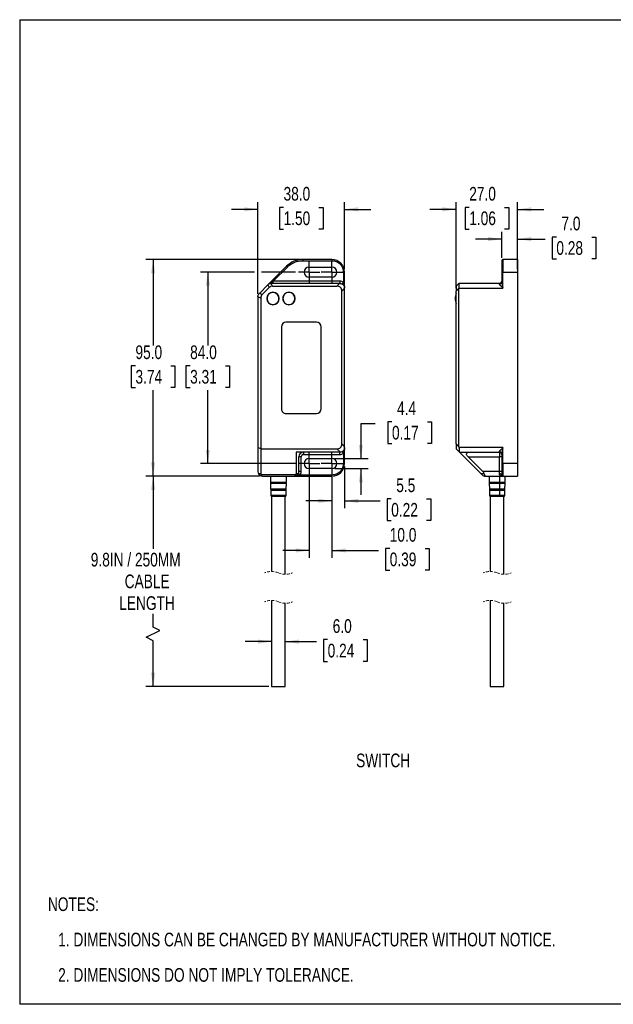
# Model space of a CAD drawing. Header units: millimetres. Extents: x 0 to 559, y 0 to 432.
# Tile 1 of 2: x 0 to 261, y 0 to 432. Entities that reach past the tile are written whole.
import ezdxf

# ---------------------------------------------------------------- set-up
doc = ezdxf.new("R2010")
doc.units = ezdxf.units.MM
doc.linetypes.add('CENTERX2', pattern=[20.32, 12.7, -2.54, 2.54, -2.54])
doc.linetypes.add('HIDDEN', pattern=[1.905, 1.27, -0.635])
doc.layers.add('CENTER', color=40, linetype='CENTERX2')
doc.layers.add('DIMENSIONS', color=140, linetype='Continuous', lineweight=25)
doc.layers.add('TEXT', color=140, linetype='Continuous', lineweight=25)
doc.styles.add('SLDTEXTSTYLE0', font='TXT', dxfattribs={"width": 0.75})
doc.dimstyles.new('SLDDIMSTYLE0', dxfattribs={"dimtxt": 6, "dimasz": 6, "dimexe": 0, "dimexo": 0.0625, "dimgap": 1.5, "dimtad": 0, "dimtih": 1, "dimtoh": 1, "dimdec": 1, "dimrnd": 1e-09, "dimzin": 12, "dimdsep": 46, "dimtxsty": 'SLDTEXTSTYLE0', "dimsah": 1, "dimcen": 0.09, "dimadec": 0, "dimazin": 3, "dimtfac": 1, "dimtdec": 1, "dimtofl": 0, "dimtmove": 0, "dimatfit": 3, "dimfxl": 0, "dimfrac": 2, "dimtolj": 1, "dimtzin": 12, "dimarcsym": 0})
doc.dimstyles.new('SLDDIMSTYLE1', dxfattribs={"dimtxt": 6, "dimasz": 6, "dimexe": 0, "dimexo": 0.0625, "dimgap": 1.5, "dimtad": 0, "dimtih": 1, "dimtoh": 1, "dimdec": 1, "dimrnd": 1e-09, "dimzin": 4, "dimdsep": 46, "dimtxsty": 'SLDTEXTSTYLE0', "dimsah": 1, "dimcen": 0.09, "dimadec": 0, "dimazin": 1, "dimtfac": 1, "dimtdec": 1, "dimtofl": 0, "dimtmove": 0, "dimatfit": 3, "dimfxl": 0, "dimfrac": 2, "dimtolj": 1, "dimtzin": 12, "dimarcsym": 0})
doc.dimstyles.new('SLDDIMSTYLE2', dxfattribs={"dimtxt": 6, "dimasz": 6, "dimexe": 0, "dimexo": 0.0625, "dimgap": 1.5, "dimtad": 0, "dimtih": 1, "dimtoh": 1, "dimdec": 1, "dimrnd": 1e-09, "dimzin": 4, "dimdsep": 46, "dimtxsty": 'SLDTEXTSTYLE0', "dimsah": 1, "dimcen": 0.09, "dimadec": 0, "dimazin": 1, "dimtfac": 1, "dimtdec": 1, "dimtmove": 0, "dimatfit": 0, "dimfxl": 0, "dimfrac": 2, "dimtolj": 1, "dimtzin": 12, "dimarcsym": 0})
doc.dimstyles.new('SLDDIMSTYLE3', dxfattribs={"dimtxt": 6, "dimasz": 6, "dimexe": 0, "dimexo": 0.0625, "dimgap": 1.5, "dimtad": 0, "dimtih": 1, "dimtoh": 1, "dimdec": 1, "dimrnd": 1e-09, "dimzin": 12, "dimdsep": 46, "dimtxsty": 'SLDTEXTSTYLE0', "dimsah": 1, "dimcen": 0.09, "dimadec": 0, "dimazin": 3, "dimtfac": 1, "dimtdec": 1, "dimtmove": 0, "dimatfit": 0, "dimfxl": 0, "dimfrac": 2, "dimtolj": 1, "dimtzin": 12, "dimarcsym": 0})

# ---------------------------------------------------------------- blocks, each defined once
blk = doc.blocks.new('SW_NOTE_0')
at = {"layer": 'TEXT', "color": 0, "char_height": 6, "attachment_point": 1, "style": 'SLDTEXTSTYLE0'}
for s, insert in [('NOTES:', (0, 7.73)), ('1. DIMENSIONS CAN BE CHANGED BY MANUFACTURER WITHOUT NOTICE.', (4.5, -7.78)), ('2. DIMENSIONS DO NOT IMPLY TOLERANCE.', (4.5, -23.3))]:
    blk.add_mtext(s, dxfattribs=dict(at, insert=insert))
blk = doc.blocks.new('_D')
at = {"layer": 'DIMENSIONS'}
for p, q in [((105.32, 231.62), (55.41, 231.62)), ((58.59, 231.62), (58.59, 199.79)), ((58.59, 165.45), (58.59, 171.22)), ((61.59, 163.95), (58.59, 165.45)), ((55.59, 160.95), (61.59, 163.95)), ((58.59, 159.45), (55.59, 160.95)), ((58.59, 139.39), (58.59, 159.45)), ((109.32, 139.39), (55.41, 139.39))]:
    blk.add_line(p, q, dxfattribs=at)
for points in [[(58.59, 231.62), (57.66, 225.62), (59.51, 225.62)], [(58.59, 139.39), (59.51, 145.39), (57.66, 145.39)]]:
    blk.add_solid(points, dxfattribs=at)
at = {"layer": 'DIMENSIONS', "char_height": 6, "attachment_point": 1, "style": 'SLDTEXTSTYLE0'}
for s, insert in [('9.8IN / 250MM', (31.21, 198)), ('CABLE', (46.09, 188.48)), ('LENGTH', (43.71, 178.95))]:
    blk.add_mtext(s, dxfattribs=dict(at, insert=insert))
blk = doc.blocks.new('_D_1')
at = {"layer": 'DIMENSIONS'}
for p, q in [((122.96, 326.62), (55.41, 326.62)), ((58.59, 326.62), (58.59, 288.98)), ((50.83, 280), (49, 280)), ((49, 280), (49, 270.48)), ((66.34, 280), (68.17, 280)), ((68.17, 280), (68.17, 270.48)), ((49, 270.48), (50.83, 270.48)), ((58.59, 231.62), (58.59, 269.26)), ((68.17, 270.48), (66.34, 270.48)), ((105.32, 231.62), (55.41, 231.62))]:
    blk.add_line(p, q, dxfattribs=at)
for points in [[(58.59, 326.62), (57.66, 320.62), (59.51, 320.62)], [(58.59, 231.62), (59.51, 237.62), (57.66, 237.62)]]:
    blk.add_solid(points, dxfattribs=at)
at = {"layer": 'DIMENSIONS', "char_height": 6, "attachment_point": 1, "style": 'SLDTEXTSTYLE0'}
for s, insert in [('95.0', (50.83, 288.96)), ('3.74', (50.83, 278.21))]:
    blk.add_mtext(s, dxfattribs=dict(at, insert=insert))
blk = doc.blocks.new('_D_2')
at = {"layer": 'DIMENSIONS'}
for p, q in [((104.59, 311.56), (104.59, 351.8)), ((142.59, 322.39), (142.59, 351.8)), ((104.59, 348.62), (93.05, 348.62)), ((115.83, 349.51), (114, 349.51)), ((114, 349.51), (114, 339.98)), ((131.34, 349.51), (133.17, 349.51)), ((133.17, 349.51), (133.17, 339.98)), ((142.59, 348.62), (154.12, 348.62)), ((114, 339.98), (115.83, 339.98)), ((133.17, 339.98), (131.34, 339.98))]:
    blk.add_line(p, q, dxfattribs=at)
for points in [[(104.59, 348.62), (98.59, 349.54), (98.59, 347.7)], [(142.59, 348.62), (148.59, 347.7), (148.59, 349.54)]]:
    blk.add_solid(points, dxfattribs=at)
at = {"layer": 'DIMENSIONS', "char_height": 6, "attachment_point": 1, "style": 'SLDTEXTSTYLE0'}
for s, insert in [('38.0', (115.83, 358.46)), ('1.50', (115.83, 347.71))]:
    blk.add_mtext(s, dxfattribs=dict(at, insert=insert))
blk = doc.blocks.new('_D_3')
at = {"layer": 'DIMENSIONS'}
for p, q in [((103.09, 321.12), (79.41, 321.12)), ((82.59, 321.12), (82.59, 288.98)), ((121.08, 321.12), (106.09, 321.12)), ((74.83, 280), (73, 280)), ((73, 280), (73, 270.48)), ((90.34, 280), (92.17, 280)), ((92.17, 280), (92.17, 270.48)), ((73, 270.48), (74.83, 270.48)), ((82.59, 237.12), (82.59, 269.26)), ((92.17, 270.48), (90.34, 270.48)), ((121.08, 237.12), (79.41, 237.12))]:
    blk.add_line(p, q, dxfattribs=at)
for points in [[(82.59, 321.12), (81.66, 315.12), (83.51, 315.12)], [(82.59, 237.12), (83.51, 243.12), (81.66, 243.12)]]:
    blk.add_solid(points, dxfattribs=at)
at = {"layer": 'DIMENSIONS', "char_height": 6, "attachment_point": 1, "style": 'SLDTEXTSTYLE0'}
for s, insert in [('84.0', (74.83, 288.96)), ('3.31', (74.83, 278.21))]:
    blk.add_mtext(s, dxfattribs=dict(at, insert=insert))
blk = doc.blocks.new('_D_4')
at = {"layer": 'DIMENSIONS'}
for p, q in [((135.19, 159.92), (133.37, 159.92)), ((133.37, 159.92), (133.37, 150.4)), ((150.71, 159.92), (152.54, 159.92)), ((152.54, 159.92), (152.54, 150.4)), ((110.59, 159.04), (99.05, 159.04)), ((116.59, 159.04), (130.32, 159.04)), ((133.37, 150.4), (135.19, 150.4)), ((152.54, 150.4), (150.71, 150.4))]:
    blk.add_line(p, q, dxfattribs=at)
for points in [[(110.59, 159.04), (104.59, 159.96), (104.59, 158.12)], [(116.59, 159.04), (122.59, 158.12), (122.59, 159.96)]]:
    blk.add_solid(points, dxfattribs=at)
at = {"layer": 'DIMENSIONS', "char_height": 6, "attachment_point": 1, "style": 'SLDTEXTSTYLE0'}
for s, insert in [('6.0', (137.41, 168.88)), ('0.24', (135.19, 158.13))]:
    blk.add_mtext(s, dxfattribs=dict(at, insert=insert))
blk = doc.blocks.new('_D_5')
at = {"layer": 'DIMENSIONS'}
for p, q in [((163.43, 255.48), (161.6, 255.48)), ((161.6, 255.48), (161.6, 245.95)), ((178.95, 255.48), (180.78, 255.48)), ((180.78, 255.48), (180.78, 245.95)), ((156.12, 254.6), (149.77, 254.6)), ((149.77, 254.6), (149.77, 239.32)), ((161.6, 245.95), (163.43, 245.95)), ((180.78, 245.95), (178.95, 245.95)), ((138.36, 239.32), (152.94, 239.32)), ((138.36, 234.92), (152.94, 234.92)), ((149.77, 234.92), (149.77, 223.38))]:
    blk.add_line(p, q, dxfattribs=at)
for points in [[(149.77, 239.32), (150.69, 245.32), (148.85, 245.32)], [(149.77, 234.92), (148.85, 228.92), (150.69, 228.92)]]:
    blk.add_solid(points, dxfattribs=at)
at = {"layer": 'DIMENSIONS', "char_height": 6, "attachment_point": 1, "style": 'SLDTEXTSTYLE0'}
for s, insert in [('4.4', (165.65, 264.43)), ('0.17', (163.43, 253.69))]:
    blk.add_mtext(s, dxfattribs=dict(at, insert=insert))
blk = doc.blocks.new('_D_6')
at = {"layer": 'DIMENSIONS'}
for p, q in [((142.59, 235.85), (142.59, 217.6)), ((137.09, 231.11), (137.09, 217.6)), ((137.09, 220.77), (125.55, 220.77)), ((142.59, 220.77), (158.22, 220.77)), ((163.09, 221.66), (161.26, 221.66)), ((161.26, 221.66), (161.26, 212.13)), ((178.61, 221.66), (180.43, 221.66)), ((180.43, 221.66), (180.43, 212.13)), ((161.26, 212.13), (163.09, 212.13)), ((180.43, 212.13), (178.61, 212.13))]:
    blk.add_line(p, q, dxfattribs=at)
for points in [[(137.09, 220.77), (131.09, 221.7), (131.09, 219.85)], [(142.59, 220.77), (148.59, 219.85), (148.59, 221.7)]]:
    blk.add_solid(points, dxfattribs=at)
at = {"layer": 'DIMENSIONS', "char_height": 6, "attachment_point": 1, "style": 'SLDTEXTSTYLE0'}
for s, insert in [('5.5', (165.31, 230.61)), ('0.22', (163.09, 219.87))]:
    blk.add_mtext(s, dxfattribs=dict(at, insert=insert))
blk = doc.blocks.new('_D_7')
at = {"layer": 'DIMENSIONS'}
for p, q in [((127.09, 231.11), (127.09, 195.87)), ((137.09, 231.11), (137.09, 195.87)), ((127.09, 199.04), (115.55, 199.04)), ((137.09, 199.04), (157.56, 199.04)), ((162.44, 199.92), (160.61, 199.92)), ((160.61, 199.92), (160.61, 190.4)), ((177.95, 199.92), (179.78, 199.92)), ((179.78, 199.92), (179.78, 190.4)), ((160.61, 190.4), (162.44, 190.4)), ((179.78, 190.4), (177.95, 190.4))]:
    blk.add_line(p, q, dxfattribs=at)
for points in [[(127.09, 199.04), (121.09, 199.96), (121.09, 198.12)], [(137.09, 199.04), (143.09, 198.12), (143.09, 199.96)]]:
    blk.add_solid(points, dxfattribs=at)
at = {"layer": 'DIMENSIONS', "char_height": 6, "attachment_point": 1, "style": 'SLDTEXTSTYLE0'}
for s, insert in [('10.0', (162.44, 208.88)), ('0.39', (162.44, 198.13))]:
    blk.add_mtext(s, dxfattribs=dict(at, insert=insert))
blk = doc.blocks.new('SW_CENTERMARKSYMBOL_0')
at = {"layer": 'CENTER', "color": 0}
for p, q in [((0, 2.54), (0, 4.74)), ((-2.54, 0), (-4.74, 0)), ((0, 0), (-2.54, 0)), ((0, 0), (0, 2.54)), ((0, 0), (0, -2.54)), ((0, 0), (2.54, 0)), ((2.54, 0), (4.74, 0)), ((0, -2.54), (0, -4.74))]:
    blk.add_line(p, q, dxfattribs=at)
blk = doc.blocks.new('SW_CENTERMARKSYMBOL_1')
at = {"layer": 'CENTER', "color": 0}
for p, q in [((0, 2.54), (0, 4.74)), ((-2.54, 0), (-4.74, 0)), ((0, 0), (-2.54, 0)), ((0, 0), (0, 2.54)), ((0, 0), (0, -2.54)), ((0, 0), (2.54, 0)), ((2.54, 0), (4.74, 0)), ((0, -2.54), (0, -4.74))]:
    blk.add_line(p, q, dxfattribs=at)
blk = doc.blocks.new('SW_CENTERMARKSYMBOL_2')
at = {"layer": 'CENTER', "color": 0}
for p, q in [((0, 2.54), (0, 4.74)), ((-2.54, 0), (-4.74, 0)), ((0, 0), (-2.54, 0)), ((0, 0), (0, 2.54)), ((0, 0), (0, -2.54)), ((0, 0), (2.54, 0)), ((2.54, 0), (4.74, 0)), ((0, -2.54), (0, -4.74))]:
    blk.add_line(p, q, dxfattribs=at)
blk = doc.blocks.new('SW_CENTERMARKSYMBOL_3')
at = {"layer": 'CENTER', "color": 0}
for p, q in [((0, 2.54), (0, 4.74)), ((-2.54, 0), (-4.74, 0)), ((0, 0), (-2.54, 0)), ((0, 0), (0, 2.54)), ((0, 0), (0, -2.54)), ((0, 0), (2.54, 0)), ((2.54, 0), (4.74, 0)), ((0, -2.54), (0, -4.74))]:
    blk.add_line(p, q, dxfattribs=at)
blk = doc.blocks.new('_D_12')
at = {"layer": 'DIMENSIONS'}
for p, q in [((211.6, 327.39), (211.6, 338.76)), ((218.6, 327.89), (218.6, 338.76)), ((211.6, 335.59), (200.06, 335.59)), ((218.6, 335.59), (230.71, 335.59)), ((235.58, 336.47), (233.76, 336.47)), ((233.76, 336.47), (233.76, 326.94)), ((251.1, 336.47), (252.93, 336.47)), ((252.93, 336.47), (252.93, 326.94)), ((233.76, 326.94), (235.58, 326.94)), ((252.93, 326.94), (251.1, 326.94))]:
    blk.add_line(p, q, dxfattribs=at)
for points in [[(211.6, 335.59), (205.6, 336.51), (205.6, 334.66)], [(218.6, 335.59), (224.6, 334.66), (224.6, 336.51)]]:
    blk.add_solid(points, dxfattribs=at)
at = {"layer": 'DIMENSIONS', "char_height": 6, "attachment_point": 1, "style": 'SLDTEXTSTYLE0'}
for s, insert in [('7.0', (237.8, 345.42)), ('0.28', (235.58, 334.68))]:
    blk.add_mtext(s, dxfattribs=dict(at, insert=insert))
blk = doc.blocks.new('_D_13')
at = {"layer": 'DIMENSIONS'}
for p, q in [((191.6, 314.07), (191.6, 351.8)), ((218.6, 322.39), (218.6, 351.8)), ((191.6, 348.62), (180.06, 348.62)), ((197.34, 349.51), (195.51, 349.51)), ((195.51, 349.51), (195.51, 339.98)), ((212.86, 349.51), (214.69, 349.51)), ((214.69, 349.51), (214.69, 339.98)), ((218.6, 348.62), (230.14, 348.62)), ((195.51, 339.98), (197.34, 339.98)), ((214.69, 339.98), (212.86, 339.98))]:
    blk.add_line(p, q, dxfattribs=at)
for points in [[(191.6, 348.62), (185.6, 349.54), (185.6, 347.7)], [(218.6, 348.62), (224.6, 347.7), (224.6, 349.54)]]:
    blk.add_solid(points, dxfattribs=at)
at = {"layer": 'DIMENSIONS', "char_height": 6, "attachment_point": 1, "style": 'SLDTEXTSTYLE0'}
for s, insert in [('27.0', (197.34, 358.46)), ('1.06', (197.34, 347.71))]:
    blk.add_mtext(s, dxfattribs=dict(at, insert=insert))

msp = doc.modelspace()

# ---------------------------------------------------------------- linework, layer by layer
at = {"color": 7, "linetype": 'Continuous'}
for p, q in [((0, 431.8), (0, 0)), ((0, 431.8), (558.8, 431.8)), ((558.8, 0), (0, 0))]:
    msp.add_line(p, q, dxfattribs=at)
for p, q in [((124.23, 326.62), (124.23, 326.12)), ((137.09, 326.62), (124.23, 326.62)), ((124.23, 326.12), (137.09, 326.12)), ((137.09, 326.62), (137.09, 326.12)), ((211.6, 326.12), (211.6, 321.12)), ((212.1, 326.62), (212.1, 321.12)), ((218.6, 326.62), (212.1, 326.62)), ((218.6, 326.62), (218.6, 321.12)), ((117.16, 323.69), (109, 315.54)), ((111.29, 317.12), (117.51, 323.34)), ((127.09, 323.32), (137.09, 323.32)), ((142.09, 321.12), (142.09, 316.72)), ((142.59, 321.12), (142.09, 321.12)), ((142.59, 314.12), (142.59, 321.12)), ((211.6, 321.12), (211.6, 316.72)), ((212.1, 321.12), (211.6, 321.12)), ((212.1, 314.12), (212.1, 321.12)), ((212.1, 321.12), (218.6, 321.12)), ((218.6, 321.12), (218.6, 237.12)), ((108.96, 315.5), (105.21, 311.74)), ((109, 315.54), (108.96, 315.5)), ((108.96, 315.5), (109.46, 314.3)), ((110.46, 316.12), (110.41, 316.12)), ((110.96, 314.92), (110.46, 316.12)), ((140.46, 316.12), (110.46, 316.12)), ((110.71, 316.83), (111.29, 317.12)), ((111.29, 316.12), (111.29, 317.12)), ((140.59, 317.12), (111.29, 317.12)), ((137.09, 318.92), (127.09, 318.92)), ((140.46, 316.12), (139.26, 314.92)), ((140.59, 316.12), (140.46, 316.12)), ((140.59, 317.12), (140.59, 316.12)), ((192.8, 316.12), (191.6, 314.92)), ((210.6, 316.12), (192.8, 316.12)), ((192.8, 316.12), (192.8, 316.12)), ((210.6, 315.85), (210.6, 316.12)), ((105.21, 311.74), (105.17, 311.71)), ((106.41, 311.25), (105.21, 311.74)), ((109.46, 314.3), (106.41, 311.25)), ((110.96, 314.92), (139.26, 314.92)), ((141.39, 312.8), (142.59, 314)), ((141.39, 245.74), (141.39, 312.8)), ((142.59, 314), (142.59, 314.12)), ((142.59, 244.54), (142.59, 314)), ((191.6, 314.92), (191.6, 312.8)), ((191.6, 312.8), (192.8, 314)), ((191.6, 245.74), (191.6, 312.8)), ((192.8, 314.12), (212.1, 314.12)), ((192.8, 244.54), (192.8, 314)), ((104.59, 310.29), (104.59, 310.24)), ((104.59, 310.24), (104.59, 244.12)), ((104.59, 310.24), (105.79, 309.75)), ((105.79, 309.75), (105.79, 243.62)), ((130.29, 299.12), (116.89, 299.12)), ((114.89, 297.12), (114.89, 261.12)), ((132.29, 261.12), (132.29, 297.12)), ((116.89, 259.12), (130.29, 259.12)), ((105.79, 243.62), (104.59, 244.12)), ((104.59, 244.12), (104.59, 233.62)), ((105.79, 243.62), (105.79, 232.62)), ((105.79, 243.62), (139.26, 243.62)), ((140.59, 242.12), (121.39, 242.12)), ((121.39, 242.12), (121.39, 232.62)), ((124.59, 242.12), (124.59, 241.12)), ((139.26, 243.62), (140.76, 242.13)), ((140.76, 242.13), (140.59, 242.12)), ((140.59, 241.12), (140.59, 242.12)), ((142.59, 244.54), (141.39, 245.74)), ((142.59, 244.12), (142.59, 244.54)), ((142.59, 237.12), (142.59, 244.12)), ((191.6, 245.74), (191.6, 243.62)), ((192.8, 244.54), (191.6, 245.74)), ((191.6, 243.62), (193.09, 242.13)), ((212.1, 244.12), (192.83, 244.12)), ((193.09, 242.13), (193.1, 242.12)), ((193.1, 242.12), (210.6, 242.12)), ((193.1, 242.12), (202.6, 232.62)), ((210.6, 242.12), (210.6, 242.39)), ((210.6, 242.12), (210.6, 240.12)), ((212.1, 237.12), (212.1, 244.12)), ((122.59, 233.62), (122.59, 240.12)), ((123.59, 240.12), (122.59, 240.12)), ((123.59, 233.62), (123.59, 240.12)), ((124.59, 241.12), (140.59, 241.12)), ((127.09, 239.32), (137.09, 239.32)), ((142.09, 241.52), (142.09, 237.12)), ((196.8, 240.12), (210.6, 240.12)), ((203.3, 233.62), (196.8, 240.12)), ((211.6, 240.12), (210.6, 240.12)), ((210.6, 233.62), (210.6, 240.12)), ((211.6, 241.52), (211.6, 237.12)), ((123.59, 233.62), (122.59, 233.62)), ((137.09, 234.92), (127.09, 234.92)), ((142.59, 237.12), (142.09, 237.12)), ((210.6, 233.62), (203.3, 233.62)), ((211.6, 233.62), (210.6, 233.62)), ((210.6, 232.62), (210.6, 233.62)), ((212.1, 237.12), (211.6, 237.12)), ((211.6, 237.12), (211.6, 232.12)), ((218.6, 237.12), (212.1, 237.12)), ((212.1, 237.12), (212.1, 231.62)), ((218.6, 237.12), (218.6, 231.62)), ((105.79, 232.62), (104.85, 232.62)), ((121.29, 232.21), (105.88, 232.21)), ((106.59, 231.62), (106.61, 231.62)), ((106.61, 231.62), (120.56, 231.62)), ((110.04, 231.62), (110.1, 228.91)), ((110.25, 228.91), (110.1, 228.91)), ((110.25, 228.91), (110.2, 231.62)), ((117.07, 228.91), (110.25, 228.91)), ((117.07, 228.91), (117.13, 231.62)), ((120.56, 231.62), (120.59, 231.62)), ((120.59, 231.62), (137.09, 231.62)), ((122.32, 232.62), (121.39, 232.62)), ((137.09, 232.12), (123.18, 232.12)), ((137.09, 231.62), (137.09, 232.12)), ((203.92, 232.62), (202.6, 232.62)), ((204.43, 231.62), (204.47, 231.62)), ((204.47, 231.62), (212.1, 231.62)), ((206.06, 231.62), (206.12, 228.91)), ((210.62, 228.91), (206.12, 228.91)), ((210.64, 231.62), (210.62, 228.91)), ((213.09, 228.91), (210.62, 228.91)), ((212.1, 231.62), (218.6, 231.62)), ((213.09, 228.91), (213.14, 231.62)), ((110.11, 228.34), (110.16, 225.9)), ((110.26, 228.34), (110.11, 228.34)), ((110.31, 225.9), (110.16, 225.9)), ((110.17, 228.81), (110.32, 228.81)), ((110.33, 228.43), (110.18, 228.43)), ((110.18, 225.34), (110.22, 223.11)), ((110.33, 225.34), (110.18, 225.34)), ((110.23, 225.81), (110.38, 225.81)), ((110.39, 225.43), (110.24, 225.43)), ((110.31, 225.9), (110.26, 228.34)), ((117.06, 228.34), (110.26, 228.34)), ((117.01, 225.9), (110.31, 225.9)), ((110.32, 228.81), (117, 228.81)), ((110.32, 228.62), (110.46, 228.62)), ((116.99, 228.43), (110.33, 228.43)), ((110.37, 223.11), (110.33, 225.34)), ((116.99, 225.34), (110.33, 225.34)), ((110.37, 225.62), (110.51, 225.62)), ((110.38, 225.81), (116.94, 225.81)), ((116.93, 225.43), (110.39, 225.43)), ((110.46, 228.62), (116.86, 228.62)), ((110.51, 225.62), (116.8, 225.62)), ((116.95, 223.11), (116.99, 225.34)), ((117.01, 225.9), (117.06, 228.34)), ((206.13, 228.34), (206.18, 225.9)), ((210.62, 228.34), (206.13, 228.34)), ((210.6, 225.9), (206.18, 225.9)), ((206.19, 228.81), (210.6, 228.81)), ((206.19, 225.34), (206.24, 223.11)), ((210.6, 225.34), (206.19, 225.34)), ((210.6, 228.43), (206.2, 228.43)), ((206.25, 225.81), (210.58, 225.81)), ((210.58, 225.43), (206.26, 225.43)), ((206.33, 228.62), (210.56, 228.62)), ((206.39, 225.62), (210.54, 225.62)), ((210.54, 225.62), (212.82, 225.62)), ((210.56, 228.62), (212.87, 228.62)), ((210.58, 225.81), (212.95, 225.81)), ((212.95, 225.43), (210.58, 225.43)), ((210.6, 225.34), (210.58, 223.11)), ((210.6, 228.81), (213.01, 228.81)), ((213.01, 228.43), (210.6, 228.43)), ((210.62, 228.34), (210.6, 225.9)), ((213.02, 225.9), (210.6, 225.9)), ((213.01, 225.34), (210.6, 225.34)), ((213.07, 228.34), (210.62, 228.34)), ((212.96, 223.11), (213.01, 225.34)), ((213.02, 225.9), (213.07, 228.34)), ((110.37, 223.11), (110.22, 223.11)), ((116.95, 223.11), (110.37, 223.11)), ((110.59, 222.64), (110.59, 189.82)), ((110.72, 222.64), (110.59, 222.64)), ((116.32, 222.64), (110.72, 222.64)), ((116.59, 222.64), (116.32, 222.64)), ((116.59, 188.59), (116.59, 222.64)), ((210.58, 223.11), (206.24, 223.11)), ((206.6, 222.64), (206.6, 189.82)), ((208.36, 222.64), (206.6, 222.64)), ((210.48, 222.64), (208.36, 222.64)), ((212.6, 222.64), (210.48, 222.64)), ((212.96, 223.11), (210.58, 223.11)), ((212.6, 188.59), (212.6, 222.64)), ((110.59, 177.12), (110.59, 139.39)), ((206.6, 177.12), (206.6, 139.39)), ((116.59, 139.39), (116.59, 175.89)), ((212.6, 139.39), (212.6, 175.89)), ((110.59, 139.39), (116.32, 139.39)), ((116.32, 139.39), (116.59, 139.39)), ((206.6, 139.39), (208.36, 139.39)), ((208.36, 139.39), (212.6, 139.39))]:
    msp.add_line(p, q)
at = {"flags": 128}
for points in [[(117.16, 323.69), (117.16, 323.69), (117.18, 323.67), (117.22, 323.63), (117.26, 323.59), (117.31, 323.54), (117.37, 323.47), (117.44, 323.41), (117.51, 323.34)], [(110.71, 316.83), (110.69, 316.68), (110.66, 316.54), (110.63, 316.42), (110.6, 316.32), (110.55, 316.23), (110.51, 316.17), (110.46, 316.13), (110.41, 316.12)], [(142.09, 316.72), (141.99, 316.55), (141.89, 316.39), (141.81, 316.24), (141.73, 316.11), (141.67, 316), (141.62, 315.92), (141.6, 315.87), (141.59, 315.85)], [(192.8, 314), (192.8, 314.06), (192.8, 314.12)], [(141.59, 242.39), (141.6, 242.37), (141.62, 242.32), (141.67, 242.24), (141.73, 242.14), (141.81, 242), (141.89, 241.85), (141.99, 241.69), (142.09, 241.52)], [(196.8, 240.12), (196.49, 240.47), (196.28, 240.81), (196.18, 241.12), (196.17, 241.41), (196.28, 241.65), (196.48, 241.85), (196.78, 242), (197.17, 242.09), (197.63, 242.12)], [(123.18, 232.12), (123.01, 232.22), (122.85, 232.31), (122.7, 232.4), (122.57, 232.47), (122.46, 232.54), (122.38, 232.58), (122.33, 232.61), (122.32, 232.62)], [(202.6, 232.62), (202.75, 232.47), (202.89, 232.34), (203.02, 232.21)], [(203.92, 232.62), (203.98, 232.34), (204.06, 232.09), (204.15, 231.89), (204.25, 231.74), (204.36, 231.65), (204.47, 231.62)], [(211.6, 232.12), (211.58, 232.22), (211.53, 232.31), (211.43, 232.4), (211.31, 232.47), (211.16, 232.54), (210.98, 232.58), (210.8, 232.61), (210.6, 232.62)]]:
    msp.add_lwpolyline(points, dxfattribs=at)
for centre, radius, start, end in [((124.23, 316.62), 10, 90, 135.0001), ((137.09, 321.12), 5.5, 0.0001, 90), ((212.1, 326.12), 0.5, 90.0004, 179.9997), ((127.09, 321.12), 2.2, 90, 270), ((137.09, 321.12), 2.2, 270, 90), ((210.6, 317.12), 1, 269.9996, 0.0005), ((210.66, 316.79), 0.94, 266.1889, 355.5979), ((107.87, 309.76), 2.08, 134.5845, 180.4156), ((111.19, 309.52), 2.75, 90, 270), ((111.19, 309.52), 2.65, 33.729, 213.7289), ((111.19, 309.52), 2.65, 213.729, 33.7289), ((110.95, 312.84), 2.08, 89.5842, 135.4162), ((111.19, 309.52), 2.75, 270, 90), ((118.19, 309.52), 2.75, 90, 270), ((118.19, 309.52), 2.65, 90, 270), ((118.19, 309.52), 2.75, 270, 90), ((118.19, 309.52), 2.65, 270, 90), ((139.38, 312.91), 2.01, 356.7243, 93.2757), ((198.47, 309.52), 7.27, 160.9088, 179.9999), ((198.47, 309.52), 7.27, 180.0001, 199.0912), ((116.89, 297.12), 2, 90.0002, 179.9999), ((130.29, 297.12), 2, 0.0001, 89.9998), ((116.89, 261.12), 2, 180, 270.0001), ((130.29, 261.12), 2, 270, 360), ((124.59, 240.12), 2, 90, 180), ((139.38, 245.63), 2.01, 266.7242, 3.2758), ((196.3, 244.55), 3.5, 180.1125, 187.0214), ((210.66, 241.45), 0.94, 4.4019, 93.8113), ((210.6, 241.12), 1, 360, 90), ((127.09, 237.12), 2.2, 90, 270), ((137.09, 237.12), 2.2, 270, 90), ((106.59, 233.62), 2, 180.0002, 209.9998), ((120.59, 233.62), 2, 330, 360), ((137.09, 237.12), 5.5, 270, 360), ((201.93, 232.08), 2.06, 15.2381, 48.4476), ((106.59, 233.62), 2, 210, 270), ((106.68, 232.61), 0.892, 179.3105, 206.8859), ((106.74, 232.52), 0.911, 200.3739, 262.2926), ((110.2, 228.91), 0.1, 181.2311, 253.5806), ((110.35, 228.91), 0.0994, 180.4105, 251.947), ((116.97, 228.91), 0.1, 286.4196, 358.7683), ((120.43, 232.52), 0.911, 277.7076, 339.6259), ((120.59, 233.62), 2, 270, 330), ((120.49, 232.61), 0.892, 333.1142, 0.6894), ((204.43, 233.62), 2, 225, 270), ((206.22, 228.91), 0.1, 181.2319, 253.5801), ((210.46, 228.89), 0.162, 330.0966, 4.6997), ((212.1, 232.12), 0.5, 180, 270), ((212.99, 228.91), 0.1, 286.4194, 358.7689), ((110.21, 228.34), 0.1, 108.8834, 181.2324), ((110.26, 225.91), 0.1, 181.2321, 251.7372), ((110.12, 228.62), 0.2, 0.0005, 73.5799), ((110.12, 228.62), 0.2, 288.8835, 0.0003), ((110.28, 225.34), 0.1, 110.7257, 181.2324), ((110.17, 225.62), 0.2, 0.0002, 71.7371), ((110.17, 225.62), 0.2, 290.7263, 0.0003), ((110.36, 228.34), 0.0998, 110.5997, 181.9006), ((110.41, 225.9), 0.0996, 180.4576, 250.081), ((110.26, 228.62), 0.199, 359.2218, 71.9193), ((110.26, 228.62), 0.199, 290.5734, 0.7142), ((110.43, 225.34), 0.1, 112.4567, 181.855), ((110.31, 225.62), 0.199, 359.2696, 70.0547), ((110.31, 225.62), 0.2, 292.4331, 0.668), ((117, 225.62), 0.2, 108.2626, 180.0001), ((117, 225.62), 0.2, 180, 249.2733), ((117.06, 228.62), 0.2, 106.42, 179.9997), ((117.06, 228.62), 0.2, 179.9997, 251.1165), ((116.89, 225.34), 0.1, 358.7677, 69.2738), ((116.91, 225.91), 0.1, 288.2628, 358.7679), ((116.96, 228.34), 0.1, 358.7677, 71.1161), ((206.23, 228.34), 0.1, 108.8843, 181.2318), ((206.28, 225.91), 0.1, 181.2319, 251.7375), ((206.13, 228.62), 0.2, 0.0002, 73.5801), ((206.29, 225.34), 0.1, 110.7259, 181.2325), ((206.13, 228.62), 0.2, 288.8835, 0.0004), ((206.19, 225.62), 0.2, 359.9998, 71.7374), ((206.19, 225.62), 0.2, 290.7265, 0.0001), ((210.88, 225.65), 0.342, 151.5698, 184.5593), ((210.9, 225.6), 0.359, 176.0238, 206.811), ((210.88, 228.65), 0.329, 150.2915, 185.0442), ((210.9, 228.59), 0.346, 175.594, 208.013), ((210.43, 225.89), 0.168, 331.3906, 4.21), ((210.42, 225.35), 0.183, 355.6725, 26.6543), ((210.44, 228.35), 0.176, 355.2482, 27.8407), ((213.02, 225.62), 0.2, 108.2629, 179.9998), ((213.02, 225.62), 0.2, 180.0004, 249.273), ((213.07, 228.62), 0.2, 106.4199, 180), ((213.07, 228.62), 0.2, 179.999, 251.1171), ((212.92, 225.91), 0.1, 288.2615, 358.7692), ((212.91, 225.34), 0.1, 358.7676, 69.2743), ((212.97, 228.34), 0.1, 358.7678, 71.1157), ((110.72, 223.12), 0.5, 181.232, 253.8158), ((110.87, 223.11), 0.497, 180.4044, 252.1855), ((116.45, 223.12), 0.5, 286.1842, 358.768), ((206.74, 223.12), 0.5, 181.232, 253.8159), ((209.78, 223.04), 0.804, 329.9267, 4.7652), ((212.46, 223.12), 0.5, 286.1842, 358.768)]:
    msp.add_arc(centre, radius, start, end)
at = {"color": 7, "linetype": 'HIDDEN', "lineweight": 18}
for centre, start, end in [((110.5, 181.79), 67.3801, 112.6199), ((116.67, 196.61), 247.3801, 292.6199), ((206.51, 181.79), 67.3801, 112.6199), ((212.69, 196.61), 247.3801, 292.6199), ((110.5, 169.09), 67.3801, 112.6199), ((206.51, 169.09), 67.3801, 112.6199), ((116.67, 183.91), 247.3801, 292.6199), ((212.69, 183.91), 247.3801, 292.6199)]:
    msp.add_arc(centre, 8.03, start, end, dxfattribs=at)
for points, knots in [([(117.51, 323.34), (117.97, 323.75), (118.9, 324.58), (120.57, 325.45), (122.37, 326.02), (123.61, 326.09), (124.23, 326.12)], [0, 0, 0, 0, 0.247575, 0.5, 0.752425, 1, 1, 1, 1]), ([(137.09, 326.12), (137.4, 326.1), (138.03, 326.07), (138.96, 325.79), (139.85, 325.33), (140.65, 324.68), (141.3, 323.88), (141.76, 322.99), (142.04, 322.05), (142.07, 321.43), (142.09, 321.12)], [0, 0, 0, 0, 0.119996, 0.240026, 0.368653, 0.50001, 0.631367, 0.759993, 0.883487, 1, 1, 1, 1]), ([(109, 315.54), (109.15, 315.68), (109.41, 315.93), (109.84, 316.28), (110.25, 316.58), (110.57, 316.75), (110.71, 316.83)], [0, 0, 0, 0, 0.293793, 0.49812, 0.779032, 1, 1, 1, 1]), ([(109, 315.54), (109.17, 315.68), (109.52, 315.96), (110.04, 316.11), (110.34, 316.12), (110.41, 316.12)], [0, 0, 0, 0, 0.428789, 0.857555, 1, 1, 1, 1]), ([(142.09, 316.72), (141.85, 316.84), (141.38, 317.07), (140.85, 317.1), (140.59, 317.12)], [0, 0, 0, 0, 0.500001, 1, 1, 1, 1]), ([(140.59, 316.12), (140.81, 316.1), (141.25, 316.06), (141.85, 315.72), (142.3, 315.21), (142.55, 314.65), (142.58, 314.27), (142.59, 314.12)], [0, 0, 0, 0, 0.2128, 0.425356, 0.639932, 0.853462, 1, 1, 1, 1]), ([(142.09, 316.72), (142.18, 316.51), (142.36, 316.1), (142.54, 315.23), (142.57, 314.56), (142.59, 314.12)], [0, 0, 0, 0, 0.252941, 0.503277, 1, 1, 1, 1]), ([(192.8, 316.12), (192.8, 316.08), (192.8, 315.94), (192.78, 315.63), (192.79, 315.15), (192.81, 314.63), (192.81, 314.27), (192.8, 314.12)], [0, 0, 0, 0, 0.055383, 0.215303, 0.464448, 0.772394, 1, 1, 1, 1]), ([(212.1, 314.12), (211.98, 314.23), (211.77, 314.44), (211.46, 314.74), (211.19, 315), (210.97, 315.24), (210.79, 315.46), (210.65, 315.65), (210.61, 315.8), (210.6, 315.85)], [0, 0, 0, 0, 0.211217, 0.385782, 0.557677, 0.697367, 0.809513, 0.923854, 1, 1, 1, 1]), ([(211.26, 316.37), (211.25, 316.36), (211.17, 316.28), (211.06, 316.23), (210.96, 316.19)], [0, 0, 0, 0, 0.1344718, 1, 1, 1, 1]), ([(211.6, 316.72), (211.62, 316.51), (211.66, 316.08), (211.85, 315.22), (212, 314.56), (212.1, 314.12)], [0, 0, 0, 0, 0.237503, 0.488338, 1, 1, 1, 1]), ([(104.59, 310.29), (104.61, 310.52), (104.65, 310.97), (104.92, 311.43), (105.12, 311.65), (105.17, 311.71)], [0, 0, 0, 0, 0.428789, 0.857555, 1, 1, 1, 1]), ([(142.59, 244.12), (142.56, 243.9), (142.52, 243.45), (142.18, 242.85), (141.67, 242.4), (141.16, 242.18), (140.85, 242.14), (140.76, 242.13)], [0, 0, 0, 0, 0.2259081, 0.4519878, 0.6787715, 0.9049082, 1, 1, 1, 1]), ([(142.59, 244.12), (142.57, 243.68), (142.54, 243.02), (142.36, 242.14), (142.18, 241.73), (142.09, 241.52)], [0, 0, 0, 0, 0.496728, 0.747061, 1, 1, 1, 1]), ([(192.83, 244.12), (192.85, 243.9), (192.89, 243.49), (192.91, 242.92), (192.97, 242.49), (193.02, 242.23), (193.08, 242.14), (193.09, 242.13)], [0, 0, 0, 0, 0.327078, 0.617607, 0.841293, 0.974245, 1, 1, 1, 1]), ([(210.6, 242.39), (210.61, 242.45), (210.63, 242.55), (210.71, 242.67), (210.81, 242.81), (210.97, 243), (211.19, 243.24), (211.46, 243.51), (211.77, 243.8), (211.98, 244.01), (212.1, 244.12)], [0, 0, 0, 0, 0.076135, 0.128099, 0.190594, 0.302708, 0.442402, 0.61426, 0.788805, 1, 1, 1, 1]), ([(212.1, 244.12), (212, 243.68), (211.85, 243.03), (211.66, 242.16), (211.62, 241.73), (211.6, 241.52)], [0, 0, 0, 0, 0.511666, 0.762499, 1, 1, 1, 1]), ([(124.59, 241.12), (124.46, 241.11), (124.27, 241.09), (124.03, 240.96), (123.87, 240.83), (123.74, 240.67), (123.62, 240.44), (123.6, 240.25), (123.59, 240.12)], [0, 0, 0, 0, 0.239443, 0.369893, 0.5, 0.63045, 0.760557, 1, 1, 1, 1]), ([(140.59, 241.12), (140.85, 241.14), (141.38, 241.17), (141.85, 241.41), (142.09, 241.52)], [0, 0, 0, 0, 0.5, 1, 1, 1, 1]), ([(123.18, 232.12), (123.3, 232.36), (123.53, 232.83), (123.57, 233.36), (123.59, 233.62)], [0, 0, 0, 0, 0.5, 1, 1, 1, 1]), ([(142.09, 237.12), (142.07, 236.81), (142.04, 236.18), (141.75, 235.25), (141.3, 234.36), (140.65, 233.56), (139.85, 232.91), (138.95, 232.45), (138.02, 232.17), (137.39, 232.14), (137.09, 232.12)], [0, 0, 0, 0, 0.119996, 0.240026, 0.368653, 0.50001, 0.631366, 0.759993, 0.883486, 1, 1, 1, 1]), ([(123.18, 232.12), (122.98, 232.03), (122.57, 231.84), (121.74, 231.68), (121.12, 231.65), (120.73, 231.63)], [0, 0, 0, 0, 0.267436, 0.532117, 1, 1, 1, 1]), ([(212.1, 231.62), (211.98, 231.63), (211.76, 231.64), (211.45, 231.71), (211.18, 231.82), (210.96, 231.96), (210.77, 232.14), (210.63, 232.36), (210.61, 232.54), (210.6, 232.62)], [0, 0, 0, 0, 0.18012, 0.33128, 0.48478, 0.616619, 0.732265, 0.87195, 1, 1, 1, 1])]:
    msp.add_open_spline(points, degree=3, knots=knots)

# ---------------------------------------------------------------- block references
at = {"layer": 'CENTER'}
for name, p in [('SW_CENTERMARKSYMBOL_0', (127.09, 321.12)), ('SW_CENTERMARKSYMBOL_1', (137.09, 321.12)), ('SW_CENTERMARKSYMBOL_2', (127.09, 237.12)), ('SW_CENTERMARKSYMBOL_3', (137.09, 237.12))]:
    msp.add_blockref(name, p, dxfattribs=at)
at = {"layer": 'TEXT'}
msp.add_blockref('SW_NOTE_0', (12.4, 39.18), dxfattribs=at)

# ---------------------------------------------------------------- texts
at = {"layer": 'TEXT', "insert": (147.69, 109.96), "char_height": 6, "attachment_point": 1, "style": 'SLDTEXTSTYLE0'}
msp.add_mtext('SWITCH', dxfattribs=at)

# ---------------------------------------------------------------- dimensions: what is measured, and where the dimension line sits
at = {"layer": 'DIMENSIONS'}
for base, p1, p2, angle, dimstyle, picture, middle in [((142.59, 348.62), (104.59, 310.29), (142.59, 321.12), 0, 'SLDDIMSTYLE2', '_D_2', (123.59, 348.62)), ((58.59, 231.62), (124.23, 326.62), (106.59, 231.62), 90, 'SLDDIMSTYLE1', '_D_1', (58.59, 279.12)), ((82.59, 321.12), (122.35, 237.12), (122.35, 321.12), 90, 'SLDDIMSTYLE1', '_D_3', (82.59, 279.12)), ((149.77, 239.32), (137.09, 234.92), (137.09, 239.32), 90, 'SLDDIMSTYLE3', '_D_5', (149.77, 254.6)), ((137.09, 220.77), (142.59, 237.12), (137.09, 232.38), 0, 'SLDDIMSTYLE3', '_D_6', (170.85, 220.77)), ((116.59, 159.04), (110.59, 139.39), (116.59, 139.39), 0, 'SLDDIMSTYLE2', '_D_4', (142.95, 159.04))]:
    dim = msp.add_linear_dim(base=base, p1=p1, p2=p2, angle=angle, dimstyle=dimstyle, dxfattribs=at)
    dim.commit()
    dim.dimension.update_dxf_attribs({"geometry": picture, "text_midpoint": middle, "dimtype": 160})
for base, p1, p2, picture, middle in [((218.6, 348.62), (191.6, 312.8), (218.6, 321.12), '_D_13', (205.1, 348.62)), ((218.6, 335.59), (211.6, 326.12), (218.6, 326.62), '_D_12', (243.34, 335.59)), ((137.09, 199.04), (127.09, 232.38), (137.09, 232.38), '_D_7', (170.19, 199.04))]:
    dim = msp.add_linear_dim(base=base, p1=p1, p2=p2, dimstyle='SLDDIMSTYLE2', dxfattribs=at)
    dim.commit()
    dim.dimension.update_dxf_attribs({"geometry": picture, "text_midpoint": middle, "dimtype": 160})
dim = msp.add_linear_dim(base=(58.59, 139.39), p1=(106.59, 231.62), p2=(110.59, 139.39), angle=90, text='9.8IN / 250MM\\PCABLE\\PLENGTH', dimstyle='SLDDIMSTYLE0', dxfattribs=at)
dim.commit()
dim.dimension.update_dxf_attribs({"geometry": '_D', "text_midpoint": (58.59, 185.51), "dimtype": 160})

doc.saveas('drawing.dxf')
